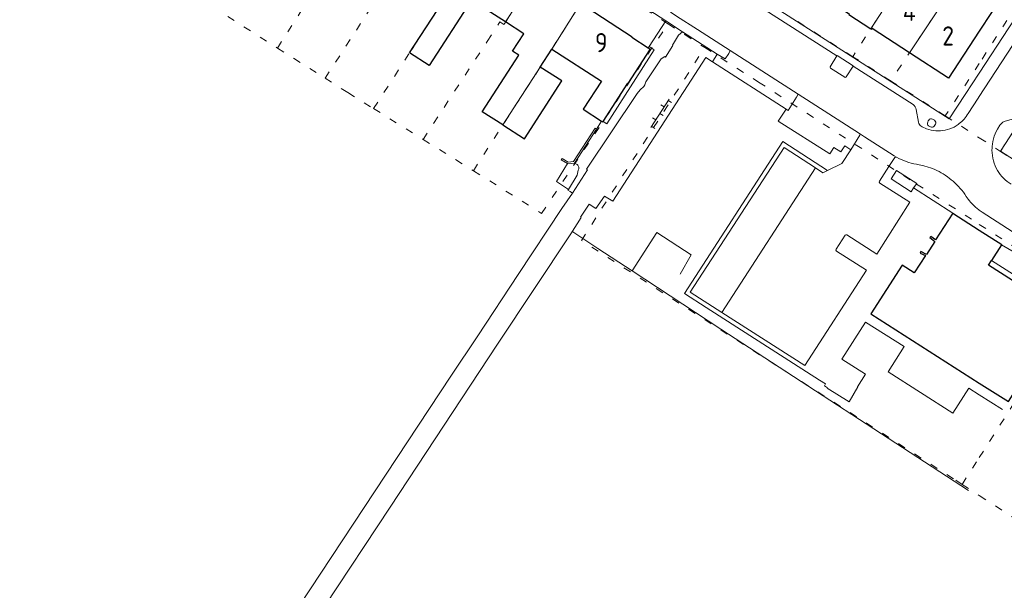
# Model space of a CAD drawing. Header units: metres. Extents: x 64961 to 73789, y 403835 to 410663.
# Tile 30 of 135: x 67875 to 68003, y 406133 to 406207. Entities that reach past the tile are written whole.
import ezdxf

# ---------------------------------------------------------------- set-up
doc = ezdxf.new("R2010")
doc.units = ezdxf.units.M
doc.linetypes.add('PERCEELGRENS', pattern=[2.5, 1, -1.5])
for name, color, linetype, lineweight in [('B-GEO-OG-GEBOUW_hoofdgebouw-G', 2, 'Continuous', 25), ('B-GEO-OG-GEBOUW_huisnr-T', 6, 'Continuous', 25), ('B-GEO-OG-GRENS_perceel-G', 253, 'PERCEELGRENS', 0), ('B-GEO-OG-MUUR-G', 253, 'Continuous', 0), ('B-GEO-OG-OVLIJNOBJ-G', 253, 'Continuous', 0), ('B-GEO-OG-RASTER-G', 253, 'WZE_AFRASTERING', 0), ('B-GEO-OG-TUSSENMUUR-G', 253, 'Continuous', 0), ('B-GEO-OG-VERH_kntgesl-G', 253, 'Continuous', 0), ('B-GEO-OG-VERH_kntopen-G', 253, 'Continuous', 0), ('B-GEO-OG-VERH_knttegelpad-G', 253, 'Continuous', 0), ('B-GEO-OG-VERH_open-S', 253, 'Continuous', 0)]:
    doc.layers.add(name, color=color, linetype=linetype, lineweight=lineweight)
doc.styles.add('isocp', font='isocp.shx')
doc.linetypes.add('WZE_AFRASTERING', pattern='A,9,-1.72,[205,WZE.shx,S=0.155,R=0,X=0,Y=0],-3.28', length=14)

# ---------------------------------------------------------------- blocks, each defined once
blk = doc.blocks.new('S026')
at = {"color": 0}
for p, q in [((0, 0), (4.4, 0)), ((0.2, 0.5), (0.2, 0)), ((1.2, 0), (1.2, -0.5)), ((2.2, 0.5), (2.2, 0)), ((3.2, 0), (3.2, -0.5)), ((4.2, 0.5), (4.2, 0))]:
    blk.add_line(p, q, dxfattribs=at)

msp = doc.modelspace()

# ---------------------------------------------------------------- linework, layer by layer
at = {"layer": 'B-GEO-OG-GEBOUW_hoofdgebouw-G'}
for points in [[(68000, 406211.37), (68000.671, 406212.384), (68003.21, 406210.733), (68000, 406205.818)], [(67938.252, 406207.003), (67933.806, 406209.873), (67928.29, 406201.327), (67925.734, 406202.977), (67931.532, 406211.958)], [(67978.164, 406211.238), (67983.041, 406208.078), (67982.976, 406207.978), (67985.851, 406206.116)], [(67956.817, 406203.601), (67954.714, 406204.958), (67954.769, 406205.043), (67948.029, 406209.396), (67947.976, 406209.314)], [(67937.897, 406193.568), (67935.214, 406195.3), (67939.966, 406202.661), (67939.157, 406203.184), (67940.631, 406205.467), (67938.252, 406207.003)], [(67990.901, 406202.985), (67986.041, 406206.136), (67985.976, 406206.035), (67985.851, 406206.116)], [(68000, 406205.818), (67995.993, 406199.683), (67990.901, 406202.985)], [(67942.765, 406201.126), (67944.268, 406203.45)], [(67944.268, 406203.45), (67950.742, 406199.29), (67948.377, 406195.627), (67950.771, 406194.082)], [(67950.962, 406194.021), (67954.178, 406199.003), (67954.246, 406198.959), (67957.117, 406203.407), (67956.817, 406203.601)], [(67937.897, 406193.568), (67940.71, 406191.752), (67945.588, 406199.31), (67942.765, 406201.126)], [(67950.771, 406194.082), (67950.933, 406193.977), (67950.962, 406194.021)], [(67996.544, 406182.072), (67994.283, 406178.565), (67993.695, 406179.031), (67993.569, 406178.869), (67994.184, 406178.363), (67993.1, 406176.68), (67992.395, 406177.038), (67992.299, 406176.853), (67992.968, 406176.513), (67991.512, 406174.255), (67989.956, 406175.258), (67985.865, 406168.927), (68000, 406159.885)], [(67996.544, 406182.072), (68000, 406179.856)], [(68000, 406179.856), (68002.937, 406177.973), (68002.912, 406177.935)], [(68002.912, 406177.935), (68001.596, 406175.879)], [(68000, 406159.885), (68003.791, 406157.46), (68007.854, 406163.812), (68007.761, 406163.871), (68011.063, 406168.971), (68001.212, 406175.279), (68001.596, 406175.879)]]:
    msp.add_lwpolyline(points, dxfattribs=at)
at = {"layer": 'B-GEO-OG-GRENS_perceel-G'}
for points in [[(67908.511, 406203.603), (67913.668, 406211.688), (67916.334, 406215.799), (67916.912, 406216.706), (67924.903, 406229.03)], [(67914.723, 406199.664), (67925.308, 406215.994), (67931.175, 406224.986)], [(67997.039, 406223.452), (67993.324, 406217.681), (67983.496, 406202.472)], [(68002.173, 406220.094), (68009.034, 406215.606), (68000, 406201.607)], [(67927.493, 406191.677), (67935.86, 406204.476), (67937.504, 406207.012), (67938.034, 406206.668), (67938.272, 406207.034), (67939.677, 406209.206), (67939.119, 406209.554), (67940.105, 406211.049), (67943.779, 406216.856)], [(68000, 406216.768), (67995.414, 406209.75), (67988.446, 406199.305)], [(67934.058, 406187.599), (67944.268, 406203.474), (67950.152, 406212.743)], [(67950.152, 406212.743), (67959.434, 406206.759)], [(67928.173, 406206.755), (67929.672, 406209.077)], [(67902.027, 406207.714), (67908.511, 406203.603)], [(67983.496, 406202.472), (67975.728, 406207.442)], [(67921.037, 406195.701), (67925.734, 406202.977), (67928.173, 406206.755)], [(67934.058, 406187.599), (67942.944, 406182.022), (67959.434, 406206.759)], [(67959.434, 406206.759), (67961.612, 406205.354), (67964.212, 406203.677)], [(67908.511, 406203.603), (67914.723, 406199.664)], [(67997.76, 406146.665), (67996.625, 406147.403), (67948.127, 406178.479), (67964.212, 406203.677)], [(67964.212, 406203.677), (67971.232, 406199.15), (67991.836, 406185.86), (68000, 406180.594)], [(67988.446, 406199.305), (67983.496, 406202.472)], [(68000, 406201.607), (67995.572, 406194.745)], [(67914.723, 406199.664), (67917.689, 406197.784), (67921.037, 406195.701)], [(67995.572, 406194.745), (67988.446, 406199.305)], [(67921.037, 406195.701), (67927.493, 406191.677)], [(67995.572, 406194.745), (68000, 406191.894)], [(68002.753, 406190.121), (68005.342, 406194.105)], [(68000, 406191.894), (68002.753, 406190.121)], [(67927.493, 406191.677), (67934.058, 406187.599)], [(68002.753, 406190.121), (68008.51, 406186.428)], [(68000, 406180.594), (68013.761, 406171.718)], [(68000, 406150.168), (68004.474, 406157.164), (68005.106, 406158.153)], [(67997.76, 406146.665), (68000, 406150.168)], [(67997.76, 406146.665), (68000, 406145.21)], [(68000, 406145.21), (68011.101, 406137.998)]]:
    msp.add_lwpolyline(points, dxfattribs=at)
at = {"layer": 'B-GEO-OG-MUUR-G'}
for points in [[(67946.324, 406188.518), (67945.504, 406189.02), (67945.614, 406189.199), (67946.42, 406188.706), (67947.116, 406188.797), (67949.908, 406193.129), (67950.085, 406193.015)], [(67950.085, 406193.015), (67947.24, 406188.601)], [(67947.24, 406188.601), (67946.374, 406188.488), (67946.324, 406188.518)]]:
    msp.add_lwpolyline(points, dxfattribs=at)
at = {"layer": 'B-GEO-OG-OVLIJNOBJ-G'}
for points in [[(67989.192, 406189.381), (67988.884, 406189.518), (67985.056, 406192.032), (67984.401, 406192.442)], [(67991.434, 406185.349), (67991.838, 406185.939), (67989.229, 406187.626), (67988.509, 406186.536), (67991.101, 406184.861), (67991.434, 406185.349)], [(67980.202, 406159.28), (67980.177, 406159.238), (67983.045, 406157.42), (67984.178, 406159.376), (67984.141, 406159.398)]]:
    msp.add_lwpolyline(points, dxfattribs=at)
at = {"layer": 'B-GEO-OG-RASTER-G'}
for points in [[(67954.751, 406174.543), (67950.288, 406177.459), (67947.028, 406179.607)], [(67954.751, 406174.543), (67957.977, 406179.547), (67962.432, 406176.599), (67961.025, 406174.105)], [(67998.602, 406145.885), (67966.293, 406166.913), (67954.751, 406174.543)]]:
    msp.add_lwpolyline(points, dxfattribs=at)
at = {"layer": 'B-GEO-OG-TUSSENMUUR-G'}
for points in [[(67993.324, 406217.68), (67985.851, 406206.116)], [(67938.252, 406207.003), (67939.677, 406209.206), (67939.119, 406209.554), (67940.105, 406211.049), (67941.615, 406213.435)], [(67944.268, 406203.45), (67944.257, 406203.457), (67947.976, 406209.314)], [(67990.901, 406202.985), (67995.414, 406209.75)], [(67942.765, 406201.126), (67937.897, 406193.568)]]:
    msp.add_lwpolyline(points, dxfattribs=at)
at = {"layer": 'B-GEO-OG-VERH_kntgesl-G'}
for points in [[(67946.324, 406188.518), (67944.883, 406186.191), (67946.443, 406185.163)], [(67947.563, 406188.386), (67947.24, 406188.601)], [(67946.443, 406185.163), (67947.57, 406187.017), (67947.72, 406187.661)]]:
    msp.add_lwpolyline(points, dxfattribs=at)
msp.add_lwpolyline([(67947.72, 406187.661, 0.4315018), (67947.563, 406188.386)], format="xyb", dxfattribs=at)
at = {"layer": 'B-GEO-OG-VERH_kntopen-G'}
for points in [[(68000, 406197.269), (68008.754, 406210.771), (68020.403, 406228.696), (68032.82, 406247.77)], [(67959.134, 406207.169), (67953.378, 406210.951), (67935.472, 406222.494), (67922.552, 406230.8), (67915.195, 406235.54)], [(68000, 406200.34), (67998.18, 406197.539), (67996.07, 406194.383), (67977.269, 406206.433), (67969.765, 406211.254), (67976.583, 406221.427), (67976.83, 406221.81)], [(68009.336, 406214.42), (68003.838, 406206.248), (68000, 406200.34)], [(67967.545, 406203.261), (67963.263, 406206.022), (67960.533, 406207.772), (67959.849, 406208.26), (67959.182, 406208.773)], [(67972.057, 406208.609), (67981.45, 406202.576)], [(67959.134, 406207.169), (67956.948, 406203.803)], [(67961.325, 406205.729), (67959.134, 406207.169)], [(67946.969, 406184.675), (67948.909, 406187.699), (67948.796, 406187.798), (67955.417, 406197.657), (67955.81, 406198.157), (67956.261, 406198.605), (67956.381, 406198.8), (67956.523, 406199.191), (67958.517, 406202.181), (67959.008, 406202.48), (67959.091, 406202.413), (67960.063, 406203.915), (67959.99, 406203.971), (67960.783, 406205.27), (67961.325, 406205.729)], [(67965.814, 406202.786), (67961.325, 406205.729)], [(67956.948, 406203.803), (67957.628, 406203.354), (67951.427, 406193.71), (67950.962, 406194.021)], [(67956.948, 406203.803), (67956.817, 406203.601)], [(67828.421, 406000), (67863.835, 406053.67), (67884.469, 406084.879), (67906.102, 406117.745), (67923.2, 406143.674), (67937.194, 406164.953), (67946.762, 406179.37), (67948.108, 406181.492), (67948.027, 406181.543), (67949.147, 406183.209), (67950.03, 406182.669), (67951.123, 406184.291), (67952.215, 406183.643), (67964.367, 406202.356), (67965.208, 406201.815)], [(67965.814, 406202.786), (67965.208, 406201.815)], [(67967.335, 406202.907), (67966.871, 406202.186), (67965.833, 406202.817), (67965.814, 406202.786)], [(67967.545, 406203.261), (67976.4, 406197.584)], [(67980.544, 406201.15), (67981.45, 406202.576)], [(67983.545, 406201.24), (67983.577, 406201.29), (67981.484, 406202.629), (67981.45, 406202.576)], [(67982.481, 406199.789), (67980.589, 406200.987)], [(67983.545, 406201.24), (67982.652, 406199.864)], [(67983.545, 406201.24), (67991.359, 406196.22)], [(67976.175, 406197.208), (67975.073, 406195.472), (67974.815, 406195.639)], [(67984.401, 406192.442), (67976.4, 406197.584)], [(67998.542, 406195.059), (67999.867, 406197.064), (68000, 406197.269)], [(67983.242, 406190.341), (67982.465, 406190.848), (67981.953, 406190.059), (67981.06, 406190.643), (67980.504, 406189.79), (67973.803, 406194.071), (67974.815, 406195.639)], [(67991.789, 406195.581), (67992.094, 406193.92)], [(68028.253, 406170.345), (68029.77, 406172.782), (68015.395, 406182.001), (68002.754, 406190.145), (68005.697, 406194.612), (68005.509, 406194.759)], [(68005.509, 406194.759), (68005.354, 406194.667), (68005.186, 406194.601), (68003.261, 406194.012)], [(67950.771, 406194.082), (67950.085, 406193.015)], [(67992.427, 406193.389), (67992.548, 406193.311)], [(67993.285, 406193.94), (67993.356, 406194.085), (67993.435, 406194.203)], [(67993.653, 406193.301), (67993.396, 406193.464)], [(67993.894, 406194.322), (67994.168, 406194.172)], [(67994.291, 406193.68), (67994.129, 406193.426)], [(67997.246, 406193.628), (67997.393, 406193.74)], [(68002.684, 406193.519), (68002.359, 406192.996)], [(67983.242, 406190.341), (67984.449, 406192.239)], [(67966.459, 406169.091), (67962.328, 406171.732), (67974.57, 406190.63), (67978.652, 406187.966)], [(68001.857, 406191.769), (68001.775, 406191.427), (68001.714, 406191.081), (68001.68, 406190.795), (68001.661, 406190.527), (68001.655, 406190.258)], [(67983.242, 406190.341), (67982.084, 406188.521), (67980.218, 406187.622)], [(67986.975, 406186.24), (67988.19, 406188.147), (67988.994, 406189.338)], [(67989.192, 406189.381), (67989.499, 406189.184)], [(67978.652, 406187.966), (67966.459, 406169.091)], [(67978.652, 406187.966), (67979.621, 406187.334), (67980.218, 406187.622)], [(67992.167, 406188.369), (67992.758, 406188.243), (67993.34, 406188.078)], [(67982.741, 406179.215), (67986.63, 406176.723), (67990.964, 406183.474), (67987.039, 406185.984)], [(67946.969, 406184.675), (67945.597, 406182.644), (67939.877, 406174.072), (67934.619, 406166.053), (67931.125, 406160.783), (67890.149, 406098.616), (67866.905, 406063.374), (67839.66, 406022.096), (67825.12, 406000)], [(67946.969, 406184.675), (67946.653, 406184.879), (67946.359, 406185.044), (67946.443, 406185.163)], [(67991.434, 406185.349), (67996.544, 406182.072)], [(68000, 406182.461), (67999.934, 406182.507), (67999.515, 406182.851)], [(68028.218, 406164.358), (68026.521, 406165.328), (68000.377, 406182.196), (68000, 406182.461)], [(67982.503, 406179.177), (67981.329, 406177.348)], [(68028.218, 406164.358), (68027.331, 406162.855), (68021.805, 406166.447), (68013.905, 406171.552), (68007.828, 406175.048), (68002.912, 406177.935)], [(67966.459, 406169.091), (67977.25, 406162.19), (67985.278, 406174.633), (67981.388, 406177.093)]]:
    msp.add_lwpolyline(points, dxfattribs=at)
for points in [[(67980.589, 406200.987, -0.276984), (67980.544, 406201.15)], [(67982.652, 406199.864, -0.496473), (67982.481, 406199.789)], [(67991.359, 406196.22, -0.2290278), (67991.789, 406195.581)], [(67997.393, 406193.74, 0.0988986), (67998.542, 406195.059)], [(67992.094, 406193.92, 0.1828179), (67992.427, 406193.389)], [(67992.548, 406193.311, 0.282891), (67997.246, 406193.628)], [(67993.396, 406193.464, -0.4605178), (67993.285, 406193.94)], [(67993.435, 406194.203, -0.4025418), (67993.894, 406194.322)], [(67994.129, 406193.426, -0.3804942), (67993.653, 406193.301)], [(67994.168, 406194.172, -0.3797233), (67994.291, 406193.68)], [(68003.261, 406194.012, 0.1776493), (68002.684, 406193.519)], [(67984.449, 406192.239, 0.2942652), (67984.401, 406192.442)], [(68002.359, 406192.996, 0.0633092), (68001.857, 406191.769)], [(67988.994, 406189.338, -0.2414229), (67989.192, 406189.381)], [(68001.655, 406190.258, 0.0686855), (68001.841, 406188.889)], [(67989.499, 406189.184, 0.0708674), (67992.167, 406188.369)], [(67993.34, 406188.078, -0.0349011), (67994.462, 406187.631)], [(68001.841, 406188.889, 0.0622406), (68002.376, 406187.615)], [(67994.462, 406187.631, -0.0360431), (67995.573, 406186.995)], [(67995.573, 406186.995, -0.0334572), (67996.587, 406186.215)], [(68002.376, 406187.615, 0.0650571), (68003.147, 406186.606)], [(67986.975, 406186.24, 0.3988982), (67987.039, 406185.984)], [(67996.587, 406186.215, -0.0329891), (67997.509, 406185.288)], [(68003.147, 406186.606, 0.059386), (68004.144, 406185.819)], [(67997.509, 406185.288, -0.0333574), (67998.298, 406184.246)], [(67998.298, 406184.246, 0.0642809), (67999.515, 406182.851)], [(67982.741, 406179.215, 0.3805996), (67982.503, 406179.177)], [(67981.329, 406177.348, 0.3178702), (67981.388, 406177.093)]]:
    msp.add_lwpolyline(points, format="xyb", dxfattribs=at)
at = {"layer": 'B-GEO-OG-VERH_knttegelpad-G'}
for points in [[(67967.335, 406202.907), (67967.545, 406203.261)], [(67974.815, 406195.639), (67965.208, 406201.815)], [(67976.175, 406197.208), (67976.4, 406197.584)], [(67980.202, 406159.28), (67979.809, 406159.526), (67979.964, 406159.788), (67979.155, 406160.278), (67964.389, 406169.742), (67961.565, 406171.579), (67974.402, 406191.388), (67980.218, 406187.622)], [(68001.596, 406175.879), (68008.262, 406171.615), (68008.732, 406172.336), (68009.25, 406171.999)], [(68000, 406158.359), (67998.654, 406159.217), (67996.563, 406155.939), (67988.102, 406161.343), (67990.196, 406164.645), (67985.164, 406167.845), (67982.063, 406162.988), (67985.177, 406161.031), (67984.141, 406159.398)], [(68003.019, 406156.433), (68000, 406158.359)]]:
    msp.add_lwpolyline(points, dxfattribs=at)

# ---------------------------------------------------------------- block references
at = {"layer": 'B-GEO-OG-VERH_open-S', "rotation": 237.5332005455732}
msp.add_blockref('S026', (67959.558, 406196.93), dxfattribs=at)

# ---------------------------------------------------------------- texts
at = {"layer": 'B-GEO-OG-GEBOUW_huisnr-T', "style": 'isocp'}
for s, p in [('4', (67990.03, 406207.137)), ('2', (67995.171, 406203.934)), ('9', (67949.894, 406203.06))]:
    msp.add_text(s, height=2.5, dxfattribs=at).set_placement(p)

doc.saveas('drawing.dxf')
